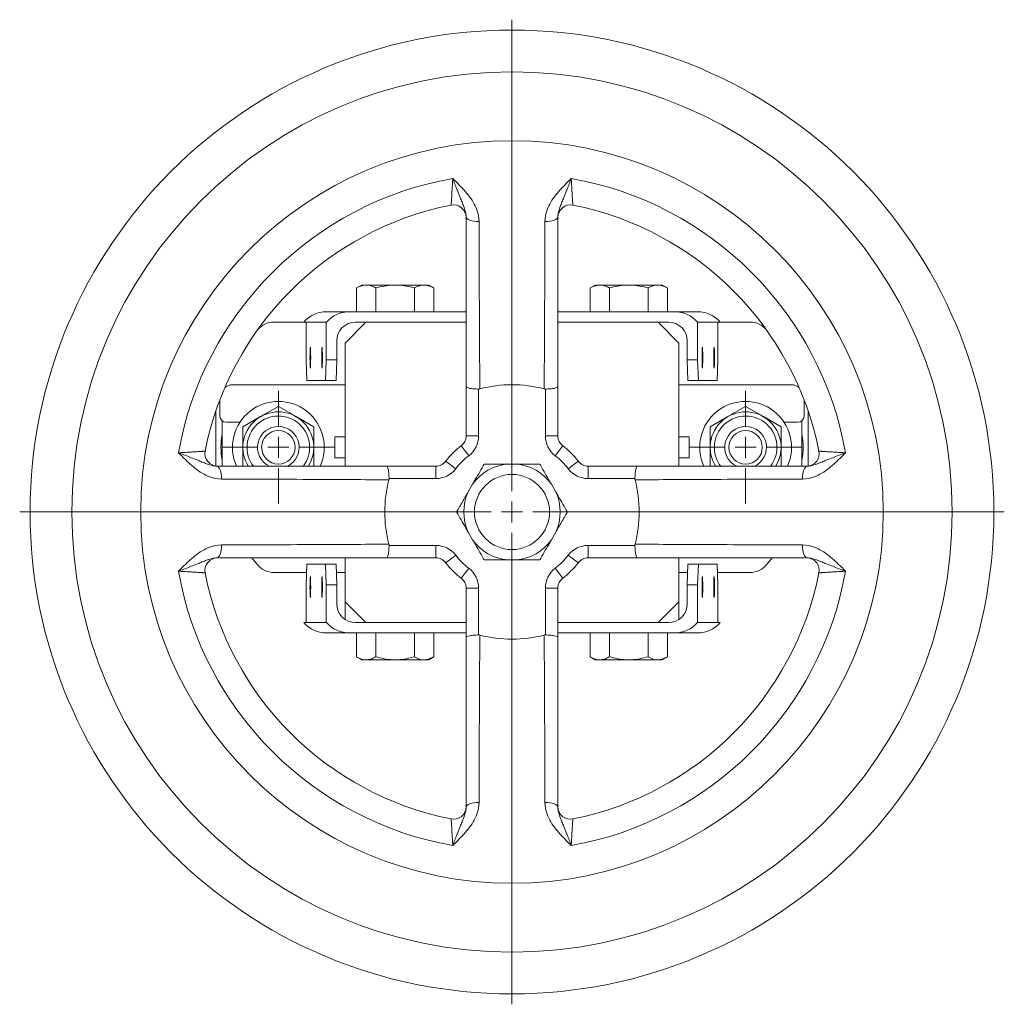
# Model space of a CAD drawing. Header units: millimetres. Extents: x -91 to 379, y -26 to 637.
# Tile 1 of 3: x -91 to 145, y -26 to 210. Entities that reach past the tile are written whole.
import ezdxf

# ---------------------------------------------------------------- set-up
doc = ezdxf.new("R2010")
doc.units = ezdxf.units.MM

# ---------------------------------------------------------------- blocks, each defined once
blk = doc.blocks.new('SW_CENTERMARKSYMBOL_6')
at = {"color": 0, "linetype": 'Continuous', "lineweight": 0}
for p, q in [((0, 5), (0, 118)), ((0, 0), (0, 2.5)), ((-5, 0), (-118, 0)), ((0, 0), (-2.5, 0)), ((0, 0), (0, -2.5)), ((0, 0), (2.5, 0)), ((5, 0), (118, 0)), ((0, -5), (0, -118))]:
    blk.add_line(p, q, dxfattribs=at)
blk = doc.blocks.new('SW_CENTERMARKSYMBOL_7')
at = {"color": 0, "linetype": 'Continuous', "lineweight": 0}
for p, q in [((0, 5), (0, 13.5)), ((0, 0), (0, 2.5)), ((-5, 0), (-13.5, 0)), ((0, 0), (-2.5, 0)), ((0, 0), (0, -2.5)), ((0, 0), (2.5, 0)), ((5, 0), (13.5, 0)), ((0, -5), (0, -13.5))]:
    blk.add_line(p, q, dxfattribs=at)
blk = doc.blocks.new('SW_CENTERMARKSYMBOL_8')
at = {"color": 0, "linetype": 'Continuous', "lineweight": 0}
for p, q in [((0, 5), (0, 13.5)), ((0, 0), (0, 2.5)), ((-5, 0), (-13.5, 0)), ((0, 0), (-2.5, 0)), ((0, 0), (0, -2.5)), ((0, 0), (2.5, 0)), ((5, 0), (13.5, 0)), ((0, -5), (0, -13.5))]:
    blk.add_line(p, q, dxfattribs=at)
blk = doc.blocks.new('SW_CENTERMARKSYMBOL_9')
at = {"color": 0, "linetype": 'Continuous', "lineweight": 0}
for p, q in [((0, 5), (0, 11.25)), ((0, 0), (0, 2.5)), ((-5, 0), (-11.25, 0)), ((0, 0), (-2.5, 0)), ((0, 0), (0, -2.5)), ((0, 0), (2.5, 0)), ((5, 0), (11.25, 0)), ((0, -5), (0, -11.25))]:
    blk.add_line(p, q, dxfattribs=at)

msp = doc.modelspace()

# ---------------------------------------------------------------- linework, layer by layer
at = {"color": 7, "linetype": 'Continuous', "lineweight": 15}
for p, q in [((-9.45, 146.08), (-10.66, 145.38)), ((-10.66, 145.38), (-10.66, 139.68)), ((-9.45, 146.08), (-8.67, 146.08)), ((-8.03, 146.08), (-8.67, 146.08)), ((-8.03, 146.08), (-2.06, 146.08)), ((-6.04, 145.38), (-6.04, 139.68)), ((-0.78, 146.08), (-2.06, 146.08)), ((-0.78, 146.08), (5.19, 146.08)), ((3.2, 145.38), (3.2, 139.68)), ((5.83, 146.08), (5.19, 146.08)), ((5.83, 146.08), (6.61, 146.08)), ((7.82, 145.38), (6.61, 146.08)), ((7.82, 145.38), (7.82, 139.68)), ((46.55, 146.08), (45.34, 145.38)), ((45.34, 145.38), (45.34, 139.68)), ((46.55, 146.08), (47.33, 146.08)), ((47.97, 146.08), (47.33, 146.08)), ((47.97, 146.08), (53.94, 146.08)), ((49.96, 145.38), (49.96, 139.68)), ((55.22, 146.08), (53.94, 146.08)), ((55.22, 146.08), (61.19, 146.08)), ((59.2, 145.38), (59.2, 139.68)), ((61.83, 146.08), (61.19, 146.08)), ((61.83, 146.08), (62.61, 146.08)), ((63.82, 145.38), (62.61, 146.08)), ((63.82, 145.38), (63.82, 139.68)), ((-17.93, 139.68), (-12.33, 139.68)), ((-12.33, 139.68), (15.58, 139.68)), ((37.58, 139.68), (65.5, 139.68)), ((65.5, 139.68), (71.1, 139.68)), ((-22.95, 137.18), (-30.52, 137.18)), ((-22.73, 137.18), (-22.95, 137.18)), ((-22.73, 128.18), (-22.73, 137.18)), ((-17.92, 128.18), (-17.92, 137.18)), ((-8.42, 137.18), (-13.42, 132.18)), ((-8.42, 137.18), (-10.92, 137.18)), ((15.58, 137.18), (-8.42, 137.18)), ((61.58, 137.18), (37.58, 137.18)), ((66.58, 132.18), (61.58, 137.18)), ((64.08, 137.18), (61.58, 137.18)), ((71.08, 137.18), (71.08, 128.18)), ((75.9, 137.18), (76.11, 137.18)), ((75.9, 137.18), (75.9, 128.18)), ((83.68, 137.18), (76.11, 137.18)), ((-34.35, 135.39), (-34.44, 135.28)), ((87.61, 135.28), (87.51, 135.39)), ((-15.42, 132.68), (-15.42, 128.18)), ((-13.42, 132.18), (-13.42, 102.68)), ((66.58, 102.68), (66.58, 132.18)), ((68.58, 128.18), (68.58, 132.68)), ((-22.73, 128.18), (-22.57, 123.18)), ((-18.09, 123.18), (-17.92, 128.18)), ((-17.92, 128.18), (-15.42, 128.18)), ((-15.42, 128.18), (-15.59, 123.18)), ((68.58, 128.18), (71.08, 128.18)), ((68.75, 123.18), (68.58, 128.18)), ((71.08, 128.18), (71.25, 123.18)), ((75.73, 123.18), (75.9, 128.18)), ((-22.57, 123.18), (-18.09, 123.18)), ((-15.59, 123.18), (-18.09, 123.18)), ((71.25, 123.18), (68.75, 123.18)), ((75.73, 123.18), (71.25, 123.18)), ((-13.42, 122.18), (-40.42, 122.18)), ((15.58, 109.93), (15.58, 121.72)), ((18.58, 121.15), (18.58, 109.93)), ((34.58, 109.93), (34.58, 121.15)), ((37.58, 121.72), (37.58, 109.93)), ((93.58, 122.18), (66.58, 122.18)), ((-43.42, 118.6), (-43.42, 114.68)), ((96.58, 114.68), (96.58, 118.6)), ((-44.39, 102.7), (-44.39, 115.92)), ((-33.67, 114.54), (-29.42, 116.99)), ((-29.42, 116.99), (-25.17, 114.54)), ((82.58, 116.99), (78.33, 114.54)), ((86.83, 114.54), (82.58, 116.99)), ((97.56, 102.7), (97.56, 115.92)), ((-42.92, 113.56), (-42.92, 102.68)), ((-37.92, 112.08), (-33.67, 114.54)), ((-25.17, 114.54), (-20.92, 112.08)), ((78.33, 114.54), (74.08, 112.08)), ((91.08, 112.08), (86.83, 114.54)), ((96.08, 102.68), (96.08, 113.56)), ((-41.92, 113.18), (-38.64, 113.18)), ((-37.92, 107.18), (-37.92, 112.08)), ((-20.92, 112.08), (-20.92, 107.18)), ((74.08, 112.08), (74.08, 107.18)), ((91.08, 107.18), (91.08, 112.08)), ((91.8, 113.18), (95.08, 113.18)), ((-15.92, 104.68), (-15.92, 109.68)), ((-15.92, 109.68), (-13.42, 109.68)), ((18.58, 109.93), (15.58, 109.93)), ((37.58, 109.93), (34.58, 109.93)), ((66.58, 109.68), (69.08, 109.68)), ((69.08, 109.68), (69.08, 104.68)), ((-37.92, 102.68), (-37.92, 107.18)), ((-20.92, 107.18), (-20.92, 102.68)), ((74.08, 107.18), (74.08, 102.68)), ((91.08, 102.68), (91.08, 107.18)), ((-13.42, 104.68), (-15.92, 104.68)), ((69.08, 104.68), (66.58, 104.68)), ((-3.46, 102.68), (8.33, 102.68)), ((8.33, 102.68), (8.33, 99.68)), ((27.62, 103.18), (25.54, 103.18)), ((44.83, 99.68), (44.83, 102.68)), ((44.83, 102.68), (56.63, 102.68)), ((8.33, 99.68), (-2.89, 99.68)), ((56.05, 99.68), (44.83, 99.68)), ((17.14, 98.33), (16.1, 96.53)), ((37.06, 96.53), (36.02, 98.33)), ((16.1, 86.83), (17.14, 85.03)), ((36.02, 85.03), (37.06, 86.83)), ((-2.89, 83.68), (8.33, 83.68)), ((8.33, 83.68), (8.33, 80.68)), ((44.83, 83.68), (56.05, 83.68)), ((44.83, 80.68), (44.83, 83.68)), ((-35.79, 80.68), (-34.35, 78.96)), ((-13.42, 80.68), (-13.42, 70.18)), ((8.33, 80.68), (-3.46, 80.68)), ((56.63, 80.68), (44.83, 80.68)), ((66.58, 70.18), (66.58, 80.68)), ((87.51, 78.96), (88.95, 80.68)), ((-22.57, 79.18), (-22.73, 74.18)), ((-22.57, 79.18), (-18.09, 79.18)), ((-17.92, 74.18), (-18.09, 79.18)), ((-18.09, 79.18), (-15.59, 79.18)), ((-15.59, 79.18), (-15.42, 74.18)), ((25.54, 80.18), (27.62, 80.18)), ((68.58, 74.18), (68.75, 79.18)), ((68.75, 79.18), (71.25, 79.18)), ((71.25, 79.18), (71.08, 74.18)), ((75.73, 79.18), (71.25, 79.18)), ((75.9, 74.18), (75.73, 79.18)), ((-30.52, 77.18), (-22.63, 77.18)), ((-15.52, 77.18), (-13.42, 77.18)), ((66.58, 77.18), (68.68, 77.18)), ((75.8, 77.18), (83.68, 77.18)), ((-22.73, 74.18), (-22.73, 65.18)), ((-17.92, 74.18), (-17.92, 65.17)), ((-15.42, 74.18), (-17.92, 74.18)), ((-15.42, 69.68), (-15.42, 74.18)), ((15.58, 73.43), (18.58, 73.43)), ((15.58, 61.63), (15.58, 73.43)), ((18.58, 73.43), (18.58, 62.21)), ((34.58, 62.21), (34.58, 73.43)), ((34.58, 73.43), (37.58, 73.43)), ((37.58, 73.43), (37.58, 61.63)), ((68.58, 74.18), (68.58, 69.68)), ((71.08, 74.18), (68.58, 74.18)), ((71.08, 65.17), (71.08, 74.18)), ((75.9, 65.18), (75.9, 74.18)), ((-13.42, 70.18), (-8.42, 65.18)), ((-13.42, 65.94), (-13.42, 70.18)), ((61.58, 65.18), (66.58, 70.18)), ((66.58, 65.94), (66.58, 70.18)), ((-22.73, 65.18), (-23.34, 65.18)), ((-8.42, 65.18), (-10.92, 65.18)), ((-8.42, 65.18), (15.58, 65.18)), ((37.58, 65.18), (61.58, 65.18)), ((64.08, 65.18), (61.58, 65.18)), ((75.9, 65.18), (76.51, 65.18)), ((-12.33, 62.68), (-17.93, 62.68)), ((-12.33, 62.68), (15.58, 62.68)), ((-10.66, 56.98), (-10.66, 62.68)), ((-6.04, 56.98), (-6.04, 62.68)), ((3.2, 56.98), (3.2, 62.68)), ((7.82, 56.98), (7.82, 62.68)), ((37.58, 62.68), (65.5, 62.68)), ((45.34, 56.98), (45.34, 62.68)), ((49.96, 56.98), (49.96, 62.68)), ((59.2, 56.98), (59.2, 62.68)), ((63.82, 56.98), (63.82, 62.68)), ((71.1, 62.68), (65.5, 62.68)), ((-10.66, 56.98), (-9.45, 56.28)), ((6.61, 56.28), (7.82, 56.98)), ((45.34, 56.98), (46.55, 56.28)), ((62.61, 56.28), (63.82, 56.98)), ((-8.67, 56.28), (-9.45, 56.28)), ((-8.03, 56.28), (-8.67, 56.28)), ((-2.06, 56.28), (-8.03, 56.28)), ((-0.78, 56.28), (-2.06, 56.28)), ((5.19, 56.28), (-0.78, 56.28)), ((5.83, 56.28), (5.19, 56.28)), ((6.61, 56.28), (5.83, 56.28)), ((47.33, 56.28), (46.55, 56.28)), ((47.97, 56.28), (47.33, 56.28)), ((53.94, 56.28), (47.97, 56.28)), ((55.22, 56.28), (53.94, 56.28)), ((61.19, 56.28), (55.22, 56.28)), ((61.83, 56.28), (61.19, 56.28)), ((62.61, 56.28), (61.83, 56.28))]:
    msp.add_line(p, q, dxfattribs=at)
at = {"color": 7, "linetype": 'Continuous', "lineweight": 15, "flags": 128}
for points in [[(18.71, 161.32), (18.11, 161.33), (17.52, 161.39), (16.98, 161.49), (16.51, 161.63), (16.11, 161.8), (15.82, 162), (15.64, 162.22), (15.58, 162.45)], [(37.58, 162.45), (37.52, 162.22), (37.34, 162), (37.05, 161.8), (36.66, 161.63), (36.18, 161.49), (35.64, 161.39), (35.06, 161.33), (34.45, 161.32)], [(-17.92, 137.18), (-18.42, 137.18), (-20.42, 137.18), (-22.73, 137.18)], [(75.9, 137.18), (75.4, 137.18), (73.39, 137.18), (71.08, 137.18)], [(-21.84, 128.68), (-21.83, 129.63), (-21.81, 130.44), (-21.78, 130.99), (-21.75, 131.18), (-21.72, 130.99), (-21.69, 130.44), (-21.68, 129.63), (-21.67, 128.68), (-21.68, 127.72), (-21.69, 126.91), (-21.72, 126.37), (-21.75, 126.18), (-21.78, 126.37), (-21.81, 126.91), (-21.83, 127.72), (-21.84, 128.68)], [(-19.03, 128.68), (-19.02, 129.63), (-19, 130.44), (-18.98, 130.99), (-18.95, 131.18), (-18.91, 130.99), (-18.89, 130.44), (-18.87, 129.63), (-18.86, 128.68), (-18.87, 127.72), (-18.89, 126.91), (-18.91, 126.37), (-18.95, 126.18), (-18.98, 126.37), (-19, 126.91), (-19.02, 127.72), (-19.03, 128.68)], [(14.41, 107.55), (14.44, 107.5), (14.55, 107.36), (14.72, 107.14), (14.94, 106.85), (15.22, 106.49), (15.54, 106.08), (15.88, 105.63), (16.23, 105.17)], [(36.93, 105.17), (37.29, 105.63), (37.63, 106.08), (37.94, 106.49), (38.22, 106.85), (38.45, 107.14), (38.62, 107.36), (38.72, 107.5), (38.76, 107.55)], [(13.09, 102.02), (12.63, 102.38), (12.18, 102.72), (11.77, 103.04), (11.41, 103.32), (11.12, 103.54), (10.9, 103.71), (10.76, 103.82), (10.71, 103.85)], [(42.45, 103.85), (42.4, 103.82), (42.27, 103.71), (42.05, 103.54), (41.75, 103.32), (41.39, 103.04), (40.98, 102.72), (40.53, 102.38), (40.07, 102.02)], [(-44.19, 102.68), (-43.96, 102.62), (-43.74, 102.44), (-43.54, 102.14), (-43.37, 101.75), (-43.23, 101.28), (-43.13, 100.74), (-43.07, 100.15), (-43.06, 99.55)], [(96.22, 99.55), (96.23, 100.15), (96.29, 100.74), (96.39, 101.28), (96.53, 101.75), (96.71, 102.14), (96.91, 102.44), (97.13, 102.62), (97.35, 102.68)], [(-43.06, 83.81), (-43.07, 83.2), (-43.13, 82.62), (-43.23, 82.08), (-43.37, 81.6), (-43.54, 81.21), (-43.74, 80.92), (-43.96, 80.74), (-44.19, 80.68)], [(97.35, 80.68), (97.13, 80.74), (96.91, 80.92), (96.71, 81.21), (96.53, 81.6), (96.39, 82.08), (96.29, 82.62), (96.23, 83.2), (96.22, 83.81)], [(13.09, 81.33), (12.63, 80.97), (12.18, 80.63), (11.77, 80.31), (11.41, 80.04), (11.12, 79.81), (10.9, 79.64), (10.76, 79.54), (10.71, 79.5)], [(40.07, 81.33), (40.53, 80.97), (40.98, 80.63), (41.39, 80.31), (41.75, 80.04), (42.05, 79.81), (42.27, 79.64), (42.4, 79.54), (42.45, 79.5)], [(14.41, 75.81), (14.44, 75.85), (14.55, 75.99), (14.72, 76.21), (14.94, 76.51), (15.22, 76.87), (15.54, 77.28), (15.88, 77.72), (16.23, 78.19)], [(38.76, 75.81), (38.72, 75.85), (38.62, 75.99), (38.45, 76.21), (38.22, 76.51), (37.94, 76.87), (37.63, 77.28), (37.29, 77.72), (36.93, 78.19)], [(-21.84, 73.68), (-21.83, 72.72), (-21.81, 71.91), (-21.78, 71.37), (-21.75, 71.18), (-21.72, 71.37), (-21.69, 71.91), (-21.68, 72.72), (-21.67, 73.68), (-21.68, 74.63), (-21.69, 75.44), (-21.72, 75.99), (-21.75, 76.18), (-21.78, 75.99), (-21.81, 75.44), (-21.83, 74.63), (-21.84, 73.68)], [(-19.03, 73.68), (-19.02, 72.72), (-19, 71.91), (-18.98, 71.37), (-18.95, 71.18), (-18.91, 71.37), (-18.89, 71.91), (-18.87, 72.72), (-18.86, 73.68), (-18.87, 74.63), (-18.89, 75.44), (-18.91, 75.99), (-18.95, 76.18), (-18.98, 75.99), (-19, 75.44), (-19.02, 74.63), (-19.03, 73.68)], [(-22.73, 65.18), (-22.23, 65.18), (-20.23, 65.17), (-17.92, 65.17)], [(71.08, 65.17), (71.58, 65.17), (73.59, 65.17), (75.9, 65.18)], [(15.58, 20.91), (15.64, 21.13), (15.82, 21.35), (16.11, 21.55), (16.51, 21.72), (16.98, 21.87), (17.52, 21.97), (18.11, 22.03), (18.71, 22.04)], [(34.45, 22.04), (35.06, 22.03), (35.64, 21.97), (36.18, 21.87), (36.66, 21.72), (37.05, 21.55), (37.34, 21.35), (37.52, 21.13), (37.58, 20.91)]]:
    msp.add_lwpolyline(points, dxfattribs=at)
at = {"color": 7, "linetype": 'Continuous', "lineweight": 15}
for centre, radius in [((26.58, 91.68), 115.5), ((26.58, 91.68), 105.5), ((26.58, 91.68), 89), ((-29.42, 107.18), 4), ((82.58, 107.18), 4), ((26.58, 91.68), 9)]:
    msp.add_circle(centre, radius, dxfattribs=at)
for centre, radius, start, end in [((26.58, 91.68), 81.2, 100.0703, 169.9297), ((26.58, 91.68), 81.2, 10.0703, 79.9297), ((26.58, 91.68), 75, 101.2123, 168.7877), ((12.58, 162.3), 3, 360, 101.2123), ((40.58, 162.3), 3, 78.7877, 180), ((26.58, 91.68), 75, 11.2123, 78.7877), ((-30.52, 132.18), 5, 90, 140), ((83.68, 132.18), 5, 40, 90), ((-40.42, 119.18), 3, 90, 126.245), ((26.58, 91.68), 30.5, 75.3535, 104.6465), ((93.58, 119.18), 3, 53.755, 90), ((-29.42, 107.18), 11, 335.4344, 204.3877), ((82.58, 107.18), 11, 335.6123, 204.5656), ((-29.42, 107.18), 8.5, 327.5607, 212.6971), ((82.58, 107.18), 8.5, 327.5607, 212.6971), ((-41.92, 114.68), 1.5, 180, 270), ((95.08, 114.68), 1.5, 270, 0), ((-29.42, 107.18), 5, 293.6101, 244.9216), ((82.58, 107.18), 5, 293.6101, 244.9216), ((-25.18, 107.18), 18, 170.128, 189.872), ((12.58, 109.93), 3, 307.4952, 0), ((12.58, 109.93), 6, 307.4952, 0), ((40.58, 109.93), 6, 180, 232.5048), ((40.58, 109.93), 3, 180, 232.5048), ((78.35, 107.18), 18, 350.128, 9.872), ((-44.04, 105.68), 3, 168.7877, 270), ((26.58, 91.68), 20, 127.4952, 142.5048), ((26.58, 91.68), 20, 37.4952, 52.5048), ((97.21, 105.68), 3, 270, 11.2123), ((8.33, 105.68), 3, 270, 322.5048), ((26.58, 91.68), 17, 127.4952, 142.5048), ((26.58, 91.68), 17, 37.4952, 52.5048), ((44.83, 105.68), 3, 217.4952, 270), ((8.33, 105.68), 6, 270, 322.5048), ((26.58, 91.68), 11.55, 95.1716, 144.8284), ((26.58, 91.68), 11.55, 35.1716, 84.8284), ((44.83, 105.68), 6, 217.4952, 270), ((26.58, 91.68), 30.5, 165.3535, 194.6465), ((26.58, 91.68), 30.5, 345.3535, 14.6465), ((26.58, 91.68), 11.55, 155.1716, 204.8284), ((26.58, 91.68), 11.55, 335.1716, 24.8284), ((26.58, 91.68), 11.55, 215.1716, 264.8284), ((26.58, 91.68), 11.55, 275.1716, 324.8284), ((8.33, 77.68), 6, 37.4952, 90), ((44.83, 77.68), 6, 90, 142.5048), ((-44.04, 77.68), 3, 90, 191.2123), ((8.33, 77.68), 3, 37.4952, 90), ((26.58, 91.68), 17, 217.4952, 232.5048), ((26.58, 91.68), 17, 307.4952, 322.5048), ((44.83, 77.68), 3, 90, 142.5048), ((97.21, 77.68), 3, 348.7877, 90), ((-30.52, 82.18), 5, 220, 270), ((26.58, 91.68), 20, 217.4952, 232.5048), ((12.58, 73.43), 6, 0, 52.5048), ((40.58, 73.43), 6, 127.4952, 180), ((26.58, 91.68), 20, 307.4952, 322.5048), ((83.68, 82.18), 5, 270, 320), ((26.58, 91.68), 81.2, 190.0703, 259.9297), ((26.58, 91.68), 75, 191.2123, 258.7877), ((12.58, 73.43), 3, 0, 52.5048), ((40.58, 73.43), 3, 127.4952, 180), ((26.58, 91.68), 81.2, 280.0703, 349.9297), ((26.58, 91.68), 75, 281.2123, 348.7877), ((26.58, 91.68), 30.5, 255.3535, 284.6465), ((12.58, 21.05), 3, 258.7877, 0), ((40.58, 21.05), 3, 180, 281.2123)]:
    msp.add_arc(centre, radius, start, end, dxfattribs=at)
at = {"color": 8, "linetype": 'Continuous', "lineweight": 15}
for centre in [(-29.42, 107.18), (82.58, 107.18)]:
    msp.add_arc(centre, 7.5, 322.4694, 217.7478, dxfattribs=at)
at = {"color": 7, "linetype": 'Continuous', "lineweight": 15}
for centre, major_axis, ratio, start_param, end_param in [((-17.93, 132.18), (0, 7.5), 0.968226, 0, 0.841069), ((-12.33, 132.18), (7.5, 0), 0.999443, 1.570796, 2.410581), ((65.5, 132.18), (7.5, 0), 0.999443, 0.731012, 1.570796), ((71.1, 132.18), (0, 7.5), 0.968226, 5.442117, 6.283185), ((-10.92, 132.68), (-4.5, 0), 0.999441, 4.712389, 6.283185), ((64.08, 132.68), (4.5, 0), 0.999441, 0, 1.570796), ((-10.92, 69.68), (-4.5, 0), 0.999441, 0, 1.570796), ((64.08, 69.68), (4.5, 0), 0.999441, 4.712389, 6.283185), ((-17.93, 70.18), (0, 7.5), 0.968226, 2.300524, 3.141593), ((-12.33, 70.18), (-7.5, 0), 0.999443, 0.731012, 1.570796), ((65.5, 70.18), (-7.5, 0), 0.999443, 1.570796, 2.410581), ((71.1, 70.18), (0, 7.5), 0.968226, 3.141593, 3.982661)]:
    msp.add_ellipse(centre, major_axis=major_axis, ratio=ratio, start_param=start_param, end_param=end_param, dxfattribs=at)
for centre in [(72.21, 128.68), (75.03, 128.68), (72.21, 73.68), (75.03, 73.68)]:
    msp.add_ellipse(centre, major_axis=(0, 2.5), ratio=0.033494, dxfattribs=at)
for points, knots in [([(12, 165.25), (12, 165.25), (12.01, 165.4), (12.03, 165.78), (12.04, 165.86), (12.05, 166.05), (12.06, 166.15), (12.08, 166.48), (12.1, 166.73), (12.13, 167.3), (12.15, 167.62), (12.19, 168.3), (12.21, 168.66), (12.26, 169.44), (12.28, 169.85), (12.33, 170.72), (12.36, 171.17), (12.38, 171.63)], [0, 0, 0, 0, 0.25, 0.25, 0.3125, 0.3125, 0.375, 0.375, 0.5, 0.5, 0.625, 0.625, 0.75, 0.75, 0.875, 0.875, 1, 1, 1, 1]), ([(12.38, 171.63), (12.39, 171.63), (12.73, 171.28), (14.01, 170), (15.77, 168.19), (17.33, 165.98), (18.41, 163.88), (18.6, 162.26), (18.71, 161.32)], [0, 0, 0, 0, 0.001297, 0.116708, 0.433158, 0.601699, 0.769813, 1, 1, 1, 1]), ([(15.58, 162.45), (15.58, 162.83), (15.53, 163.2), (15.37, 163.93), (15.25, 164.28), (15.01, 164.98), (14.87, 165.33), (14.58, 166.03), (14.43, 166.39), (13.96, 167.48), (13.65, 168.25), (13.17, 169.46), (13.02, 169.88), (12.78, 170.53), (12.7, 170.74), (12.54, 171.18), (12.46, 171.41), (12.38, 171.63)], [0, 0, 0, 0, 0.125, 0.125, 0.25, 0.25, 0.375, 0.375, 0.5, 0.5, 0.75, 0.75, 0.875, 0.875, 0.9375, 0.9375, 1, 1, 1, 1]), ([(34.45, 161.32), (34.56, 162.26), (34.75, 163.88), (35.84, 165.98), (37.4, 168.19), (39.15, 170), (40.43, 171.28), (40.78, 171.63), (40.78, 171.63)], [0, 0, 0, 0, 0.2301872, 0.3983015, 0.5668417, 0.8832918, 0.9987028, 1, 1, 1, 1]), ([(37.58, 162.45), (37.58, 162.83), (37.64, 163.2), (37.8, 163.93), (37.91, 164.28), (38.16, 164.98), (38.3, 165.33), (38.59, 166.03), (38.74, 166.39), (39.2, 167.48), (39.52, 168.25), (39.99, 169.46), (40.15, 169.88), (40.39, 170.53), (40.47, 170.74), (40.62, 171.18), (40.7, 171.41), (40.78, 171.63)], [0, 0, 0, 0, 0.125, 0.125, 0.25, 0.25, 0.375, 0.375, 0.5, 0.5, 0.75, 0.75, 0.875, 0.875, 0.9375, 0.9375, 1, 1, 1, 1]), ([(40.78, 171.63), (40.81, 171.17), (40.83, 170.72), (40.88, 169.85), (40.9, 169.44), (40.95, 168.66), (40.97, 168.3), (41.01, 167.62), (41.03, 167.3), (41.07, 166.73), (41.08, 166.48), (41.11, 166.15), (41.11, 166.05), (41.12, 165.86), (41.13, 165.78), (41.15, 165.55), (41.15, 165.44), (41.16, 165.28), (41.17, 165.25), (41.17, 165.25)], [0, 0, 0, 0, 0.125, 0.125, 0.25, 0.25, 0.375, 0.375, 0.5, 0.5, 0.625, 0.625, 0.6875, 0.6875, 0.75, 0.75, 0.875, 0.875, 1, 1, 1, 1]), ([(15.58, 121.72), (15.58, 125.12), (15.58, 128.52), (15.58, 135.31), (15.58, 138.71), (15.58, 148.89), (15.58, 155.67), (15.58, 162.45)], [0, 0, 0, 0, 0.25, 0.25, 0.5, 0.5, 1, 1, 1, 1]), ([(18.71, 161.32), (18.72, 153.89), (18.75, 140.53), (18.83, 127.14), (18.87, 121.19)], [0, 0, 0, 0, 0.555641, 1, 1, 1, 1]), ([(34.29, 121.19), (34.33, 127.14), (34.42, 140.53), (34.44, 153.89), (34.45, 161.32)], [0, 0, 0, 0, 0.444359, 1, 1, 1, 1]), ([(37.58, 162.45), (37.58, 155.67), (37.58, 148.89), (37.58, 138.71), (37.58, 135.31), (37.58, 128.52), (37.58, 125.12), (37.58, 121.72)], [0, 0, 0, 0, 0.5, 0.5, 0.75, 0.75, 1, 1, 1, 1]), ([(-6.04, 145.38), (-6.36, 145.56), (-6.69, 145.72), (-7.35, 145.96), (-7.69, 146.05), (-8.03, 146.08)], [0, 0, 0, 0, 0.5, 0.5, 1, 1, 1, 1]), ([(7.82, 145.38), (7.5, 145.56), (7.17, 145.72), (6.51, 145.96), (6.17, 146.05), (5.83, 146.08)], [0, 0, 0, 0, 0.5, 0.5, 1, 1, 1, 1]), ([(49.96, 145.38), (49.64, 145.56), (49.31, 145.72), (48.65, 145.96), (48.31, 146.05), (47.97, 146.08)], [0, 0, 0, 0, 0.5, 0.5, 1, 1, 1, 1]), ([(63.82, 145.38), (63.5, 145.56), (63.17, 145.72), (62.51, 145.96), (62.17, 146.05), (61.83, 146.08)], [0, 0, 0, 0, 0.5, 0.5, 1, 1, 1, 1]), ([(18.58, 121.15), (18.38, 121.15), (18.19, 121.15), (17.8, 121.17), (17.61, 121.18), (17.24, 121.21), (17.07, 121.23), (16.74, 121.27), (16.59, 121.29), (16.18, 121.37), (15.96, 121.44), (15.73, 121.54), (15.68, 121.57), (15.62, 121.63), (15.61, 121.65), (15.59, 121.68), (15.58, 121.7), (15.58, 121.72)], [0, 0, 0, 0, 0.125, 0.125, 0.25, 0.25, 0.375, 0.375, 0.5, 0.5, 0.75, 0.75, 0.875, 0.875, 0.9375, 0.9375, 1, 1, 1, 1]), ([(34.58, 121.15), (34.78, 121.15), (34.98, 121.15), (35.36, 121.17), (35.56, 121.18), (35.92, 121.21), (36.09, 121.23), (36.42, 121.27), (36.57, 121.29), (36.99, 121.37), (37.21, 121.44), (37.43, 121.54), (37.49, 121.57), (37.54, 121.63), (37.56, 121.65), (37.58, 121.68), (37.58, 121.7), (37.58, 121.72)], [0, 0, 0, 0, 0.125, 0.125, 0.25, 0.25, 0.375, 0.375, 0.5, 0.5, 0.75, 0.75, 0.875, 0.875, 0.9375, 0.9375, 1, 1, 1, 1]), ([(-53.37, 105.88), (-52.91, 105.9), (-52.46, 105.93), (-51.59, 105.98), (-51.18, 106), (-50.4, 106.04), (-50.04, 106.07), (-49.36, 106.11), (-49.04, 106.13), (-48.47, 106.16), (-48.22, 106.18), (-47.89, 106.2), (-47.79, 106.21), (-47.6, 106.22), (-47.52, 106.23), (-47.29, 106.24), (-47.18, 106.25), (-47.03, 106.26), (-46.99, 106.26), (-46.99, 106.26)], [0, 0, 0, 0, 0.125, 0.125, 0.25, 0.25, 0.375, 0.375, 0.5, 0.5, 0.625, 0.625, 0.6875, 0.6875, 0.75, 0.75, 0.875, 0.875, 1, 1, 1, 1]), ([(100.15, 106.26), (100.15, 106.26), (100.3, 106.25), (100.68, 106.23), (100.77, 106.22), (100.95, 106.21), (101.05, 106.2), (101.38, 106.18), (101.63, 106.16), (102.2, 106.13), (102.52, 106.11), (103.2, 106.07), (103.57, 106.05), (104.34, 106), (104.76, 105.98), (105.62, 105.93), (106.07, 105.9), (106.54, 105.88)], [0, 0, 0, 0, 0.25, 0.25, 0.3125, 0.3125, 0.375, 0.375, 0.5, 0.5, 0.625, 0.625, 0.75, 0.75, 0.875, 0.875, 1, 1, 1, 1]), ([(-43.06, 99.55), (-44, 99.66), (-45.62, 99.85), (-47.72, 100.93), (-49.93, 102.49), (-51.74, 104.25), (-53.02, 105.53), (-53.37, 105.87), (-53.37, 105.88)], [0, 0, 0, 0, 0.2301874, 0.3983016, 0.5668416, 0.8832919, 0.9987028, 1, 1, 1, 1]), ([(-44.19, 102.68), (-44.57, 102.68), (-44.95, 102.73), (-45.67, 102.89), (-46.02, 103), (-46.72, 103.25), (-47.07, 103.39), (-47.77, 103.68), (-48.13, 103.83), (-49.23, 104.3), (-49.99, 104.61), (-51.2, 105.08), (-51.62, 105.24), (-52.27, 105.48), (-52.48, 105.56), (-52.92, 105.72), (-53.15, 105.8), (-53.37, 105.88)], [0, 0, 0, 0, 0.125, 0.125, 0.25, 0.25, 0.375, 0.375, 0.5, 0.5, 0.75, 0.75, 0.875, 0.875, 0.9375, 0.9375, 1, 1, 1, 1]), ([(106.54, 105.88), (106.53, 105.87), (106.19, 105.53), (104.91, 104.25), (103.1, 102.49), (100.88, 100.93), (98.79, 99.85), (97.16, 99.66), (96.22, 99.55)], [0, 0, 0, 0, 0.001297, 0.116708, 0.433158, 0.601698, 0.769813, 1, 1, 1, 1]), ([(97.35, 102.68), (97.74, 102.68), (98.11, 102.73), (98.83, 102.89), (99.19, 103), (99.89, 103.25), (100.24, 103.39), (100.94, 103.68), (101.29, 103.83), (102.39, 104.3), (103.15, 104.61), (104.37, 105.08), (104.79, 105.24), (105.43, 105.48), (105.65, 105.56), (106.09, 105.72), (106.31, 105.8), (106.54, 105.88)], [0, 0, 0, 0, 0.125, 0.125, 0.25, 0.25, 0.375, 0.375, 0.5, 0.5, 0.75, 0.75, 0.875, 0.875, 0.9375, 0.9375, 1, 1, 1, 1]), ([(-44.19, 102.68), (-37.41, 102.68), (-30.63, 102.68), (-20.45, 102.68), (-17.06, 102.68), (-10.26, 102.68), (-6.87, 102.68), (-3.46, 102.68)], [0, 0, 0, 0, 0.5, 0.5, 0.75, 0.75, 1, 1, 1, 1]), ([(-2.89, 99.68), (-2.89, 99.88), (-2.89, 100.07), (-2.91, 100.46), (-2.92, 100.65), (-2.95, 101.02), (-2.97, 101.19), (-3.01, 101.52), (-3.03, 101.67), (-3.11, 102.08), (-3.18, 102.3), (-3.28, 102.53), (-3.31, 102.58), (-3.37, 102.64), (-3.39, 102.65), (-3.43, 102.67), (-3.44, 102.68), (-3.46, 102.68)], [0, 0, 0, 0, 0.125, 0.125, 0.25, 0.25, 0.375, 0.375, 0.5, 0.5, 0.75, 0.75, 0.875, 0.875, 0.9375, 0.9375, 1, 1, 1, 1]), ([(19.94, 103.18), (19.23, 101.94), (18.31, 100.35), (17.36, 98.7), (17.14, 98.33)], [0, 0, 0, 0, 0.771433, 1, 1, 1, 1]), ([(25.54, 103.18), (25.11, 103.18), (23.21, 103.18), (21.37, 103.18), (19.94, 103.18)], [0, 0, 0, 0, 0.229094, 1, 1, 1, 1]), ([(33.22, 103.18), (32.95, 103.18), (31.12, 103.18), (29.23, 103.18), (27.62, 103.18)], [0, 0, 0, 0, 0.149323, 1, 1, 1, 1]), ([(36.02, 98.33), (35.55, 99.14), (34.6, 100.78), (33.68, 102.38), (33.22, 103.18)], [0, 0, 0, 0, 0.496393, 1, 1, 1, 1]), ([(56.05, 99.68), (56.05, 99.88), (56.06, 100.07), (56.07, 100.46), (56.08, 100.65), (56.11, 101.02), (56.13, 101.19), (56.17, 101.52), (56.2, 101.67), (56.28, 102.08), (56.34, 102.3), (56.44, 102.53), (56.48, 102.58), (56.53, 102.64), (56.55, 102.65), (56.59, 102.67), (56.61, 102.68), (56.63, 102.68)], [0, 0, 0, 0, 0.125, 0.125, 0.25, 0.25, 0.375, 0.375, 0.5, 0.5, 0.75, 0.75, 0.875, 0.875, 0.9375, 0.9375, 1, 1, 1, 1]), ([(56.63, 102.68), (60.03, 102.68), (63.43, 102.68), (70.22, 102.68), (73.61, 102.68), (83.79, 102.68), (90.57, 102.68), (97.35, 102.68)], [0, 0, 0, 0, 0.25, 0.25, 0.5, 0.5, 1, 1, 1, 1]), ([(-2.93, 99.39), (-8.88, 99.43), (-22.27, 99.51), (-35.63, 99.54), (-43.06, 99.55)], [0, 0, 0, 0, 0.444359, 1, 1, 1, 1]), ([(96.22, 99.55), (88.8, 99.54), (75.43, 99.51), (62.04, 99.43), (56.09, 99.39)], [0, 0, 0, 0, 0.555641, 1, 1, 1, 1]), ([(16.1, 96.53), (15.63, 95.71), (14.68, 94.07), (13.77, 92.48), (13.3, 91.68)], [0, 0, 0, 0, 0.4963929, 1, 1, 1, 1]), ([(39.86, 91.68), (39.15, 92.91), (38.23, 94.51), (37.28, 96.15), (37.06, 96.53)], [0, 0, 0, 0, 0.771433, 1, 1, 1, 1]), ([(13.3, 91.68), (14.02, 90.44), (14.94, 88.85), (15.89, 87.2), (16.1, 86.83)], [0, 0, 0, 0, 0.771433, 1, 1, 1, 1]), ([(37.06, 86.83), (37.53, 87.64), (38.48, 89.28), (39.4, 90.88), (39.86, 91.68)], [0, 0, 0, 0, 0.496393, 1, 1, 1, 1]), ([(17.14, 85.03), (17.61, 84.21), (18.56, 82.57), (19.48, 80.98), (19.94, 80.18)], [0, 0, 0, 0, 0.496393, 1, 1, 1, 1]), ([(33.22, 80.18), (33.93, 81.41), (34.86, 83.01), (35.8, 84.65), (36.02, 85.03)], [0, 0, 0, 0, 0.771434, 1, 1, 1, 1]), ([(-53.37, 77.48), (-53.37, 77.48), (-53.02, 77.83), (-51.74, 79.11), (-49.93, 80.86), (-47.72, 82.42), (-45.62, 83.51), (-44, 83.7), (-43.06, 83.81)], [0, 0, 0, 0, 0.0012972, 0.1167082, 0.4331585, 0.6016984, 0.7698126, 1, 1, 1, 1]), ([(-43.06, 83.81), (-35.63, 83.82), (-22.27, 83.84), (-8.88, 83.93), (-2.93, 83.97)], [0, 0, 0, 0, 0.555641, 1, 1, 1, 1]), ([(-2.89, 83.68), (-2.89, 83.48), (-2.89, 83.28), (-2.91, 82.89), (-2.92, 82.7), (-2.95, 82.34), (-2.97, 82.17), (-3.01, 81.84), (-3.03, 81.68), (-3.11, 81.27), (-3.18, 81.05), (-3.28, 80.83), (-3.31, 80.77), (-3.37, 80.72), (-3.39, 80.7), (-3.43, 80.68), (-3.44, 80.68), (-3.46, 80.68)], [0, 0, 0, 0, 0.125, 0.125, 0.25, 0.25, 0.375, 0.375, 0.5, 0.5, 0.75, 0.75, 0.875, 0.875, 0.9375, 0.9375, 1, 1, 1, 1]), ([(56.05, 83.68), (56.05, 83.48), (56.06, 83.28), (56.07, 82.89), (56.08, 82.7), (56.11, 82.34), (56.13, 82.17), (56.17, 81.84), (56.2, 81.68), (56.28, 81.27), (56.34, 81.05), (56.44, 80.83), (56.48, 80.77), (56.53, 80.72), (56.55, 80.7), (56.59, 80.68), (56.61, 80.68), (56.63, 80.68)], [0, 0, 0, 0, 0.125, 0.125, 0.25, 0.25, 0.375, 0.375, 0.5, 0.5, 0.75, 0.75, 0.875, 0.875, 0.9375, 0.9375, 1, 1, 1, 1]), ([(56.09, 83.97), (62.04, 83.93), (75.43, 83.84), (88.8, 83.82), (96.22, 83.81)], [0, 0, 0, 0, 0.444359, 1, 1, 1, 1]), ([(96.22, 83.81), (97.16, 83.7), (98.79, 83.51), (100.88, 82.42), (103.1, 80.86), (104.91, 79.11), (106.19, 77.83), (106.53, 77.48), (106.54, 77.48)], [0, 0, 0, 0, 0.2301874, 0.3983016, 0.5668415, 0.8832918, 0.9987028, 1, 1, 1, 1]), ([(-44.19, 80.68), (-44.57, 80.68), (-44.95, 80.62), (-45.67, 80.46), (-46.02, 80.35), (-46.72, 80.1), (-47.07, 79.96), (-47.77, 79.67), (-48.13, 79.52), (-49.23, 79.06), (-49.99, 78.74), (-51.2, 78.27), (-51.62, 78.11), (-52.27, 77.87), (-52.48, 77.79), (-52.92, 77.64), (-53.15, 77.56), (-53.37, 77.48)], [0, 0, 0, 0, 0.125, 0.125, 0.25, 0.25, 0.375, 0.375, 0.5, 0.5, 0.75, 0.75, 0.875, 0.875, 0.9375, 0.9375, 1, 1, 1, 1]), ([(-3.46, 80.68), (-6.87, 80.68), (-10.26, 80.68), (-17.06, 80.68), (-20.45, 80.68), (-30.63, 80.68), (-37.41, 80.68), (-44.19, 80.68)], [0, 0, 0, 0, 0.25, 0.25, 0.5, 0.5, 1, 1, 1, 1]), ([(97.35, 80.68), (90.57, 80.68), (83.79, 80.68), (73.61, 80.68), (70.22, 80.68), (63.43, 80.68), (60.03, 80.68), (56.63, 80.68)], [0, 0, 0, 0, 0.5, 0.5, 0.75, 0.75, 1, 1, 1, 1]), ([(97.35, 80.68), (97.74, 80.68), (98.11, 80.62), (98.83, 80.46), (99.19, 80.35), (99.89, 80.1), (100.24, 79.96), (100.94, 79.67), (101.29, 79.52), (102.39, 79.06), (103.15, 78.74), (104.37, 78.27), (104.79, 78.11), (105.43, 77.87), (105.65, 77.79), (106.09, 77.64), (106.31, 77.56), (106.54, 77.48)], [0, 0, 0, 0, 0.125, 0.125, 0.25, 0.25, 0.375, 0.375, 0.5, 0.5, 0.75, 0.75, 0.875, 0.875, 0.9375, 0.9375, 1, 1, 1, 1]), ([(19.94, 80.18), (21.29, 80.18), (23.13, 80.18), (25.03, 80.18), (25.54, 80.18)], [0, 0, 0, 0, 0.729857, 1, 1, 1, 1]), ([(27.62, 80.18), (29.13, 80.18), (31.03, 80.18), (32.85, 80.18), (33.22, 80.18)], [0, 0, 0, 0, 0.7989616, 1, 1, 1, 1]), ([(-46.99, 77.09), (-46.99, 77.09), (-47.14, 77.1), (-47.52, 77.13), (-47.6, 77.13), (-47.79, 77.15), (-47.89, 77.15), (-48.22, 77.17), (-48.47, 77.19), (-49.04, 77.23), (-49.36, 77.25), (-50.04, 77.29), (-50.4, 77.31), (-51.18, 77.35), (-51.59, 77.38), (-52.46, 77.43), (-52.91, 77.45), (-53.37, 77.48)], [0, 0, 0, 0, 0.25, 0.25, 0.3125, 0.3125, 0.375, 0.375, 0.5, 0.5, 0.625, 0.625, 0.75, 0.75, 0.875, 0.875, 1, 1, 1, 1]), ([(106.54, 77.48), (106.07, 77.45), (105.62, 77.43), (104.76, 77.38), (104.34, 77.35), (103.57, 77.31), (103.2, 77.29), (102.52, 77.25), (102.2, 77.23), (101.64, 77.19), (101.39, 77.17), (101.06, 77.15), (100.96, 77.15), (100.77, 77.13), (100.68, 77.13), (100.46, 77.11), (100.34, 77.11), (100.19, 77.1), (100.15, 77.09), (100.15, 77.09)], [0, 0, 0, 0, 0.125, 0.125, 0.25, 0.25, 0.375, 0.375, 0.5, 0.5, 0.625, 0.625, 0.6875, 0.6875, 0.75, 0.75, 0.875, 0.875, 1, 1, 1, 1]), ([(18.58, 62.21), (18.38, 62.21), (18.19, 62.2), (17.8, 62.19), (17.61, 62.18), (17.24, 62.15), (17.07, 62.13), (16.74, 62.09), (16.59, 62.06), (16.18, 61.98), (15.96, 61.92), (15.73, 61.82), (15.68, 61.78), (15.62, 61.73), (15.61, 61.71), (15.59, 61.67), (15.58, 61.65), (15.58, 61.63)], [0, 0, 0, 0, 0.125, 0.125, 0.25, 0.25, 0.375, 0.375, 0.5, 0.5, 0.75, 0.75, 0.875, 0.875, 0.9375, 0.9375, 1, 1, 1, 1]), ([(15.58, 20.91), (15.58, 27.69), (15.58, 34.47), (15.58, 44.65), (15.58, 48.04), (15.58, 54.83), (15.58, 58.23), (15.58, 61.63)], [0, 0, 0, 0, 0.5, 0.5, 0.75, 0.75, 1, 1, 1, 1]), ([(18.87, 62.17), (18.83, 56.22), (18.75, 42.82), (18.72, 29.46), (18.71, 22.04)], [0, 0, 0, 0, 0.444359, 1, 1, 1, 1]), ([(34.45, 22.04), (34.44, 29.46), (34.42, 42.82), (34.33, 56.22), (34.29, 62.17)], [0, 0, 0, 0, 0.555641, 1, 1, 1, 1]), ([(34.58, 62.21), (34.78, 62.21), (34.98, 62.2), (35.36, 62.19), (35.56, 62.18), (35.92, 62.15), (36.09, 62.13), (36.42, 62.09), (36.57, 62.06), (36.99, 61.98), (37.21, 61.92), (37.43, 61.82), (37.49, 61.78), (37.54, 61.73), (37.56, 61.71), (37.58, 61.67), (37.58, 61.65), (37.58, 61.63)], [0, 0, 0, 0, 0.125, 0.125, 0.25, 0.25, 0.375, 0.375, 0.5, 0.5, 0.75, 0.75, 0.875, 0.875, 0.9375, 0.9375, 1, 1, 1, 1]), ([(37.58, 61.63), (37.58, 58.23), (37.58, 54.83), (37.58, 48.04), (37.58, 44.65), (37.58, 34.47), (37.58, 27.69), (37.58, 20.91)], [0, 0, 0, 0, 0.25, 0.25, 0.5, 0.5, 1, 1, 1, 1]), ([(-6.04, 56.98), (-6.36, 56.79), (-6.69, 56.63), (-7.35, 56.39), (-7.69, 56.31), (-8.03, 56.28)], [0, 0, 0, 0, 0.5, 0.5, 1, 1, 1, 1]), ([(-6.04, 56.98), (-5.39, 56.79), (-4.74, 56.63), (-3.41, 56.39), (-2.73, 56.31), (-2.06, 56.28)], [0, 0, 0, 0, 0.5, 0.5, 1, 1, 1, 1]), ([(-0.78, 56.28), (-0.11, 56.31), (0.56, 56.39), (1.89, 56.63), (2.55, 56.79), (3.2, 56.98)], [0, 0, 0, 0, 0.5, 0.5, 1, 1, 1, 1]), ([(7.82, 56.98), (7.5, 56.79), (7.17, 56.63), (6.51, 56.39), (6.17, 56.31), (5.83, 56.28)], [0, 0, 0, 0, 0.5, 0.5, 1, 1, 1, 1]), ([(49.96, 56.98), (49.64, 56.79), (49.31, 56.63), (48.65, 56.39), (48.31, 56.31), (47.97, 56.28)], [0, 0, 0, 0, 0.5, 0.5, 1, 1, 1, 1]), ([(49.96, 56.98), (50.61, 56.79), (51.26, 56.63), (52.59, 56.39), (53.27, 56.31), (53.94, 56.28)], [0, 0, 0, 0, 0.5, 0.5, 1, 1, 1, 1]), ([(55.22, 56.28), (55.89, 56.31), (56.56, 56.39), (57.89, 56.63), (58.55, 56.79), (59.2, 56.98)], [0, 0, 0, 0, 0.5, 0.5, 1, 1, 1, 1]), ([(63.82, 56.98), (63.5, 56.79), (63.17, 56.63), (62.51, 56.39), (62.17, 56.31), (61.83, 56.28)], [0, 0, 0, 0, 0.5, 0.5, 1, 1, 1, 1]), ([(18.71, 22.04), (18.6, 21.1), (18.41, 19.47), (17.33, 17.37), (15.77, 15.16), (14.01, 13.35), (12.73, 12.07), (12.39, 11.73), (12.38, 11.72)], [0, 0, 0, 0, 0.230188, 0.398301, 0.566842, 0.883292, 0.998703, 1, 1, 1, 1]), ([(40.78, 11.72), (40.78, 11.73), (40.43, 12.07), (39.15, 13.35), (37.4, 15.16), (35.84, 17.37), (34.75, 19.47), (34.56, 21.1), (34.45, 22.04)], [0, 0, 0, 0, 0.001297, 0.116708, 0.433158, 0.601699, 0.769812, 1, 1, 1, 1]), ([(15.58, 20.91), (15.58, 20.52), (15.53, 20.15), (15.37, 19.43), (15.25, 19.07), (15.01, 18.37), (14.87, 18.02), (14.58, 17.32), (14.43, 16.96), (13.96, 15.87), (13.65, 15.11), (13.17, 13.89), (13.02, 13.47), (12.78, 12.83), (12.7, 12.61), (12.54, 12.17), (12.46, 11.95), (12.38, 11.72)], [0, 0, 0, 0, 0.125, 0.125, 0.25, 0.25, 0.375, 0.375, 0.5, 0.5, 0.75, 0.75, 0.875, 0.875, 0.9375, 0.9375, 1, 1, 1, 1]), ([(37.58, 20.91), (37.58, 20.52), (37.64, 20.15), (37.8, 19.43), (37.91, 19.07), (38.16, 18.37), (38.3, 18.02), (38.59, 17.32), (38.74, 16.96), (39.2, 15.87), (39.52, 15.11), (39.99, 13.89), (40.15, 13.47), (40.39, 12.83), (40.47, 12.61), (40.62, 12.17), (40.7, 11.95), (40.78, 11.72)], [0, 0, 0, 0, 0.125, 0.125, 0.25, 0.25, 0.375, 0.375, 0.5, 0.5, 0.75, 0.75, 0.875, 0.875, 0.9375, 0.9375, 1, 1, 1, 1]), ([(12.38, 11.72), (12.36, 12.19), (12.33, 12.64), (12.28, 13.5), (12.26, 13.92), (12.21, 14.69), (12.19, 15.06), (12.15, 15.74), (12.13, 16.05), (12.1, 16.62), (12.08, 16.87), (12.06, 17.2), (12.05, 17.3), (12.04, 17.49), (12.03, 17.58), (12.02, 17.8), (12.01, 17.92), (12, 18.07), (12, 18.11), (12, 18.11)], [0, 0, 0, 0, 0.125, 0.125, 0.25, 0.25, 0.375, 0.375, 0.5, 0.5, 0.625, 0.625, 0.6875, 0.6875, 0.75, 0.75, 0.875, 0.875, 1, 1, 1, 1]), ([(41.17, 18.11), (41.17, 18.11), (41.16, 17.96), (41.13, 17.58), (41.12, 17.49), (41.11, 17.31), (41.11, 17.21), (41.08, 16.88), (41.07, 16.62), (41.03, 16.06), (41.01, 15.74), (40.97, 15.06), (40.95, 14.69), (40.9, 13.92), (40.88, 13.5), (40.83, 12.64), (40.81, 12.19), (40.78, 11.72)], [0, 0, 0, 0, 0.25, 0.25, 0.3125, 0.3125, 0.375, 0.375, 0.5, 0.5, 0.625, 0.625, 0.75, 0.75, 0.875, 0.875, 1, 1, 1, 1])]:
    msp.add_open_spline(points, degree=3, knots=knots, dxfattribs=at)
for points in [[(-8.67, 146.08), (-9.35, 146.01), (-10.01, 145.75), (-10.66, 145.38)], [(-6.04, 145.38), (-4.74, 145.75), (-3.42, 146.01), (-2.06, 146.08)], [(-0.78, 146.08), (0.58, 146.01), (1.9, 145.75), (3.2, 145.38)], [(5.19, 146.08), (4.51, 146.01), (3.85, 145.75), (3.2, 145.38)], [(47.33, 146.08), (46.65, 146.01), (45.99, 145.75), (45.34, 145.38)], [(49.96, 145.38), (51.26, 145.75), (52.58, 146.01), (53.94, 146.08)], [(55.22, 146.08), (56.58, 146.01), (57.9, 145.75), (59.2, 145.38)], [(61.19, 146.08), (60.51, 146.01), (59.85, 145.75), (59.2, 145.38)], [(18.87, 121.19), (18.78, 121.16), (18.68, 121.15), (18.58, 121.15)], [(34.58, 121.15), (34.48, 121.15), (34.39, 121.16), (34.29, 121.19)], [(-2.89, 99.68), (-2.89, 99.58), (-2.9, 99.48), (-2.93, 99.39)], [(56.09, 99.39), (56.07, 99.48), (56.05, 99.58), (56.05, 99.68)], [(-2.93, 83.97), (-2.9, 83.87), (-2.89, 83.77), (-2.89, 83.68)], [(56.05, 83.68), (56.05, 83.77), (56.07, 83.87), (56.09, 83.97)], [(18.58, 62.21), (18.68, 62.21), (18.78, 62.19), (18.87, 62.17)], [(34.29, 62.17), (34.39, 62.19), (34.48, 62.21), (34.58, 62.21)], [(-8.67, 56.28), (-9.35, 56.34), (-10.01, 56.6), (-10.66, 56.98)], [(5.19, 56.28), (4.51, 56.34), (3.85, 56.6), (3.2, 56.98)], [(47.33, 56.28), (46.65, 56.34), (45.99, 56.6), (45.34, 56.98)], [(61.19, 56.28), (60.51, 56.34), (59.85, 56.6), (59.2, 56.98)]]:
    msp.add_open_spline(points, degree=3, dxfattribs=at)

# ---------------------------------------------------------------- block references
at = {"color": 7, "linetype": 'Continuous', "lineweight": 0}
for name, p in [('SW_CENTERMARKSYMBOL_6', (26.58, 91.68)), ('SW_CENTERMARKSYMBOL_7', (-29.42, 107.18)), ('SW_CENTERMARKSYMBOL_8', (82.58, 107.18)), ('SW_CENTERMARKSYMBOL_9', (26.58, 91.68))]:
    msp.add_blockref(name, p, dxfattribs=at)

doc.saveas('drawing.dxf')
